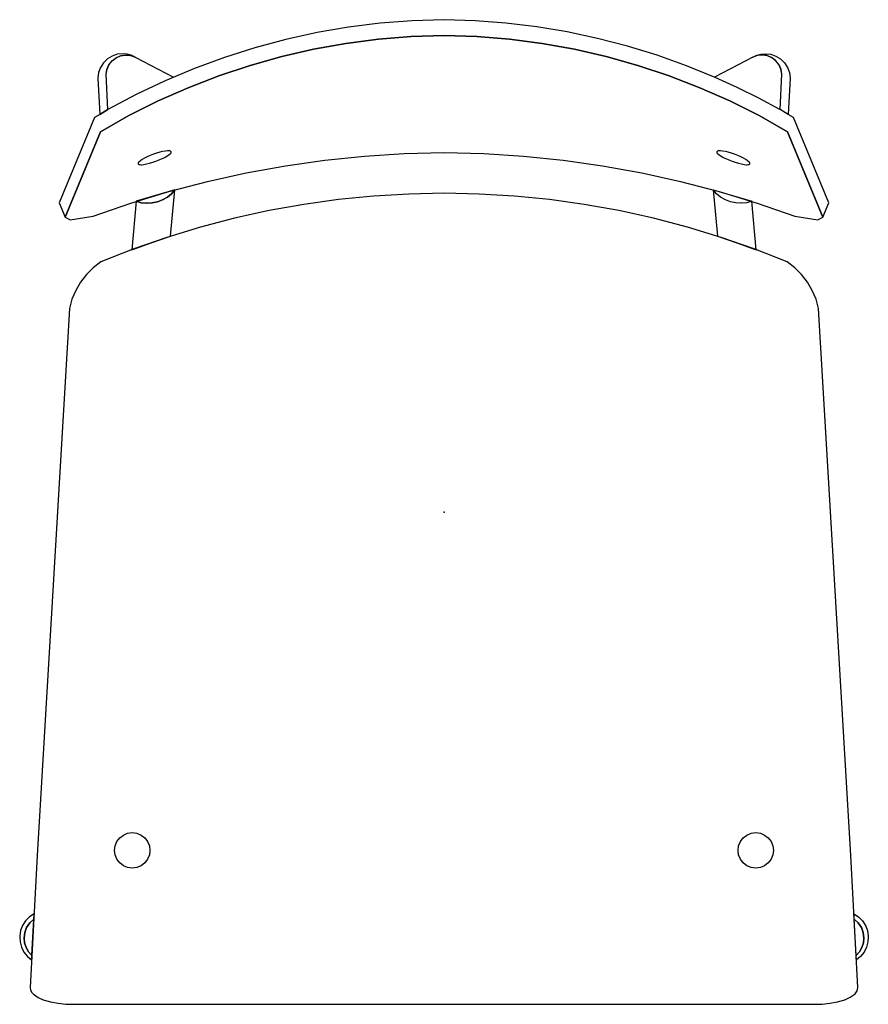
# Model space of a CAD drawing. Header units: metres. Extents: x -0.216 to 0.216, y -0.25 to 0.25.
import ezdxf

# ---------------------------------------------------------------- set-up
doc = ezdxf.new("R2010")
doc.units = ezdxf.units.M
doc.header["$MEASUREMENT"] = 0
doc.layers.get('0').update_dxf_attribs({"true_color": 0x000000})

# ---------------------------------------------------------------- blocks, each defined once
blk = doc.blocks.new('92b1de22-7d94-431c-90eb-00f9e0de3b22')
for points in [[(0.17493, 0.20203, 0), (0.17071, 0.20445, 0), (0.1707, 0.20445, 0), (0.15992, 0.21028, 0), (0.14894, 0.21573, 0), (0.13778, 0.2208, 0), (0.13778, 0.22081, 0), (0.12319, 0.22675, 0), (0.10835, 0.23205, 0), (0.09329, 0.23668, 0), (0.07805, 0.24064, 0), (0.06264, 0.24392, 0), (0.0471, 0.24652, 0), (0.03146, 0.24842, 0), (0.01575, 0.24963, 0), (0, 0.25014, 0), (-0.01623, 0.2496, 0), (-0.03241, 0.24832, 0), (-0.04852, 0.24631, 0), (-0.06452, 0.24356, 0), (-0.08038, 0.24008, 0), (-0.09606, 0.23588, 0), (-0.11154, 0.23097, 0), (-0.12677, 0.22536, 0), (-0.14173, 0.21906, 0), (-0.15639, 0.21208, 0), (-0.17071, 0.20445, 0), (-0.17493, 0.20203, 0), (-0.17759, 0.20047, 0), (-0.19543, 0.15702, 0), (-0.19242, 0.14977, 0), (-0.17458, 0.19322, 0), (-0.16005, 0.20138, 0), (-0.14514, 0.20885, 0), (-0.1299, 0.21559, 0), (-0.11435, 0.2216, 0), (-0.09853, 0.22686, 0), (-0.08247, 0.23136, 0), (-0.06622, 0.23508, 0), (-0.04981, 0.23803, 0), (-0.03328, 0.24019, 0), (-0.01666, 0.24156, 0), (0, 0.24213, 0), (0.01666, 0.24156, 0), (0.03328, 0.24019, 0), (0.04981, 0.23803, 0), (0.06622, 0.23508, 0), (0.08247, 0.23136, 0), (0.09853, 0.22686, 0), (0.11435, 0.2216, 0), (0.1299, 0.21559, 0), (0.14514, 0.20885, 0), (0.16005, 0.20138, 0), (0.17458, 0.19322, 0), (0.19242, 0.14977, 0), (0.19543, 0.15702, 0), (0.17759, 0.20047, 0), (0.17493, 0.20203, 0)], [(0, 0.24213, 0), (-0.01666, 0.24156, 0), (-0.03328, 0.24019, 0), (-0.04981, 0.23803, 0), (-0.06622, 0.23508, 0), (-0.08247, 0.23136, 0), (-0.09853, 0.22686, 0), (-0.11435, 0.2216, 0), (-0.1299, 0.21559, 0), (-0.14514, 0.20885, 0), (-0.16005, 0.20138, 0), (-0.17458, 0.19322, 0), (-0.19242, 0.14977, 0), (-0.18992, 0.14846, 0), (-0.17824, 0.15038, 0), (-0.15912, 0.15697, 0), (-0.13976, 0.16283, 0), (-0.1202, 0.16794, 0), (-0.10045, 0.1723, 0), (-0.08055, 0.17591, 0), (-0.06052, 0.17874, 0), (-0.0404, 0.18081, 0), (-0.02022, 0.18211, 0), (0, 0.18264, 0), (0.02022, 0.18211, 0), (0.0404, 0.18081, 0), (0.06052, 0.17874, 0), (0.08055, 0.17591, 0), (0.10045, 0.1723, 0), (0.1202, 0.16794, 0), (0.13976, 0.16283, 0), (0.15912, 0.15697, 0), (0.17824, 0.15038, 0), (0.18992, 0.14846, 0), (0.19242, 0.14977, 0), (0.17458, 0.19322, 0), (0.16005, 0.20138, 0), (0.14514, 0.20885, 0), (0.1299, 0.21559, 0), (0.11435, 0.2216, 0), (0.09853, 0.22686, 0), (0.08247, 0.23136, 0), (0.06622, 0.23508, 0), (0.04981, 0.23803, 0), (0.03328, 0.24019, 0), (0.01666, 0.24156, 0), (0, 0.24213, 0)], [(-0.15689, 0.23116, 0), (-0.15889, 0.2321, 0), (-0.16102, 0.23267, 0), (-0.16323, 0.23287, 0), (-0.16601, 0.23256, 0), (-0.16865, 0.23164, 0), (-0.17102, 0.23017, 0), (-0.17301, 0.22821, 0), (-0.17452, 0.22586, 0), (-0.17548, 0.22324, 0), (-0.17583, 0.22047, 0), (-0.17493, 0.20203, 0), (-0.17071, 0.20444, 0), (-0.17164, 0.2224, 0), (-0.1712, 0.22496, 0), (-0.17012, 0.22733, 0), (-0.16849, 0.22935, 0), (-0.16639, 0.2309, 0), (-0.16397, 0.23187, 0), (-0.16139, 0.2322, 0), (-0.15908, 0.23193, 0), (-0.15689, 0.23116, 0)], [(-0.17071, 0.20444, 0), (-0.17164, 0.2224, 0), (-0.17122, 0.22489, 0), (-0.1702, 0.22721, 0), (-0.16864, 0.2292, 0), (-0.16663, 0.23076, 0), (-0.16431, 0.23177, 0), (-0.16181, 0.23219, 0), (-0.15928, 0.23198, 0), (-0.15689, 0.23116, 0), (-0.13736, 0.22101, 0)], [(0.17071, 0.20444, 0), (0.17164, 0.2224, 0), (0.17122, 0.22489, 0), (0.1702, 0.22721, 0), (0.16864, 0.2292, 0), (0.16663, 0.23076, 0), (0.16431, 0.23177, 0), (0.16181, 0.23219, 0), (0.15928, 0.23198, 0), (0.15689, 0.23116, 0), (0.13736, 0.22101, 0)], [(0.15689, 0.23116, 0), (0.15889, 0.2321, 0), (0.16102, 0.23267, 0), (0.16323, 0.23287, 0), (0.16601, 0.23256, 0), (0.16865, 0.23164, 0), (0.17102, 0.23017, 0), (0.17301, 0.22821, 0), (0.17452, 0.22586, 0), (0.17548, 0.22324, 0), (0.17583, 0.22047, 0), (0.17493, 0.20203, 0), (0.17071, 0.20444, 0), (0.17164, 0.2224, 0), (0.1712, 0.22496, 0), (0.17012, 0.22733, 0), (0.16849, 0.22935, 0), (0.16639, 0.2309, 0), (0.16397, 0.23187, 0), (0.16139, 0.2322, 0), (0.15908, 0.23193, 0), (0.15689, 0.23116, 0)], [(-0.14059, 0.18091, 0), (-0.13974, 0.18147, 0), (-0.13897, 0.18214, 0), (-0.13864, 0.18254, 0), (-0.13857, 0.18305, 0), (-0.13891, 0.18337, 0), (-0.13937, 0.18349, 0), (-0.13946, 0.18348, 0), (-0.14011, 0.1835, 0), (-0.14011, 0.18351, 0), (-0.14048, 0.1835, 0), (-0.14149, 0.18339, 0), (-0.14293, 0.18312, 0), (-0.14436, 0.18277, 0), (-0.14438, 0.18277, 0), (-0.14599, 0.18229, 0), (-0.14601, 0.18229, 0), (-0.14763, 0.18173, 0), (-0.14923, 0.18112, 0), (-0.15081, 0.18043, 0), (-0.15213, 0.17978, 0), (-0.1534, 0.17906, 0), (-0.15425, 0.17849, 0), (-0.15502, 0.17782, 0), (-0.15535, 0.17743, 0), (-0.15543, 0.17705, 0), (-0.15542, 0.17692, 0), (-0.15504, 0.17658, 0), (-0.15462, 0.17648, 0), (-0.15453, 0.17648, 0), (-0.15388, 0.17646, 0), (-0.15388, 0.17646, 0), (-0.15351, 0.17647, 0), (-0.1525, 0.17658, 0), (-0.15106, 0.17684, 0), (-0.14963, 0.17719, 0), (-0.14961, 0.1772, 0), (-0.148, 0.17767, 0), (-0.14798, 0.17768, 0), (-0.14636, 0.17823, 0), (-0.14635, 0.17824, 0), (-0.14477, 0.17885, 0), (-0.14476, 0.17885, 0), (-0.14318, 0.17954, 0), (-0.14186, 0.18019, 0), (-0.14059, 0.18091, 0)], [(0.13897, 0.18214, 0), (0.13974, 0.18147, 0), (0.14059, 0.18091, 0), (0.14186, 0.18019, 0), (0.14318, 0.17954, 0), (0.14476, 0.17885, 0), (0.14477, 0.17885, 0), (0.14635, 0.17824, 0), (0.14636, 0.17823, 0), (0.14798, 0.17768, 0), (0.148, 0.17767, 0), (0.14961, 0.1772, 0), (0.14963, 0.17719, 0), (0.15106, 0.17684, 0), (0.1525, 0.17658, 0), (0.15351, 0.17647, 0), (0.15388, 0.17646, 0), (0.15388, 0.17646, 0), (0.15453, 0.17648, 0), (0.15462, 0.17648, 0), (0.15504, 0.17658, 0), (0.15542, 0.17692, 0), (0.15535, 0.17743, 0), (0.15502, 0.17782, 0), (0.15425, 0.17849, 0), (0.1534, 0.17906, 0), (0.15213, 0.17978, 0), (0.15081, 0.18043, 0), (0.14923, 0.18112, 0), (0.14763, 0.18173, 0), (0.14601, 0.18229, 0), (0.14599, 0.18229, 0), (0.14438, 0.18277, 0), (0.14436, 0.18277, 0), (0.14293, 0.18312, 0), (0.14149, 0.18339, 0), (0.14048, 0.1835, 0), (0.14011, 0.18351, 0), (0.14011, 0.1835, 0), (0.13946, 0.18348, 0), (0.13937, 0.18349, 0), (0.13891, 0.18337, 0), (0.13857, 0.18305, 0), (0.13856, 0.18292, 0), (0.13864, 0.18254, 0), (0.13897, 0.18214, 0)], [(0.1961, -0.24959, 0), (0.19989, -0.24888, 0), (0.20358, -0.24779, 0), (0.20637, -0.24655, 0), (0.20885, -0.24476, 0), (0.20986, -0.24335, 0), (0.21027, -0.24167, 0), (0.20664, -0.17446, 0), (0.19034, 0.10341, 0), (0.189, 0.1081, 0), (0.18708, 0.11258, 0), (0.1846, 0.11679, 0), (0.18161, 0.12064, 0), (0.17816, 0.12409, 0), (0.1743, 0.12708, 0), (0.15765, 0.13363, 0), (0.14076, 0.13952, 0), (0.12365, 0.14474, 0), (0.10635, 0.14928, 0), (0.08888, 0.15313, 0), (0.07127, 0.15629, 0), (0.05355, 0.15875, 0), (0.03575, 0.16052, 0), (0.01789, 0.16157, 0), (0, 0.16193, 0), (-0.01789, 0.16157, 0), (-0.03575, 0.16052, 0), (-0.05355, 0.15875, 0), (-0.07127, 0.15629, 0), (-0.08888, 0.15313, 0), (-0.10635, 0.14928, 0), (-0.12365, 0.14474, 0), (-0.14076, 0.13952, 0), (-0.15765, 0.13363, 0), (-0.1743, 0.12708, 0), (-0.17816, 0.12409, 0), (-0.18161, 0.12064, 0), (-0.1846, 0.11679, 0), (-0.18708, 0.11258, 0), (-0.189, 0.1081, 0), (-0.19034, 0.10341, 0), (-0.20664, -0.17446, 0), (-0.21027, -0.24167, 0), (-0.21002, -0.24293, 0), (-0.20944, -0.24408, 0), (-0.20856, -0.24501, 0), (-0.2062, -0.24664, 0), (-0.20358, -0.24779, 0), (-0.19989, -0.24888, 0), (-0.1961, -0.24959, 0), (-0.19217, -0.25, 0), (-0.18822, -0.25014, 0), (-0.18726, -0.25013, 0), (0.18726, -0.25013, 0), (0.18822, -0.25014, 0), (0.19217, -0.25, 0), (0.1961, -0.24959, 0)], [(-0.15866, 0.13326, 0), (-0.14884, 0.1368, 0), (-0.13895, 0.14011, 0), (-0.13671, 0.16368, 0), (-0.13846, 0.16169, 0), (-0.14053, 0.16003, 0), (-0.14053, 0.16002, 0), (-0.14296, 0.15864, 0), (-0.14297, 0.15864, 0), (-0.14559, 0.15765, 0), (-0.14559, 0.15764, 0), (-0.14832, 0.15705, 0), (-0.14833, 0.15705, 0), (-0.15079, 0.15689, 0), (-0.15113, 0.15689, 0), (-0.15377, 0.15715, 0), (-0.15632, 0.15787, 0), (-0.15866, 0.13326, 0)], [(-0.15632, 0.15787, 0), (-0.15377, 0.15715, 0), (-0.15113, 0.15689, 0), (-0.15079, 0.15689, 0), (-0.14833, 0.15705, 0), (-0.14832, 0.15705, 0), (-0.14559, 0.15764, 0), (-0.14559, 0.15765, 0), (-0.14297, 0.15864, 0), (-0.14296, 0.15864, 0), (-0.14053, 0.16002, 0), (-0.14053, 0.16003, 0), (-0.13846, 0.16169, 0), (-0.13671, 0.16368, 0), (-0.15632, 0.15787, 0)], [(0.13895, 0.14011, 0), (0.14884, 0.1368, 0), (0.15866, 0.13326, 0), (0.15632, 0.15787, 0), (0.15377, 0.15715, 0), (0.15113, 0.15689, 0), (0.15079, 0.15689, 0), (0.14833, 0.15705, 0), (0.14832, 0.15705, 0), (0.14559, 0.15764, 0), (0.14559, 0.15765, 0), (0.14297, 0.15864, 0), (0.14296, 0.15864, 0), (0.14053, 0.16002, 0), (0.14053, 0.16003, 0), (0.13846, 0.16169, 0), (0.13671, 0.16368, 0), (0.13895, 0.14011, 0)], [(0.15632, 0.15787, 0), (0.15377, 0.15715, 0), (0.15113, 0.15689, 0), (0.15079, 0.15689, 0), (0.14833, 0.15705, 0), (0.14832, 0.15705, 0), (0.14559, 0.15764, 0), (0.14559, 0.15765, 0), (0.14297, 0.15864, 0), (0.14296, 0.15864, 0), (0.14053, 0.16002, 0), (0.14053, 0.16003, 0), (0.13846, 0.16169, 0), (0.13671, 0.16368, 0), (0.15632, 0.15787, 0)], [(-0.1674, -0.17192, 0), (-0.16709, -0.16959, 0), (-0.16619, -0.16742, 0), (-0.16476, -0.16556, 0), (-0.16289, -0.16413, 0), (-0.16072, -0.16323, 0), (-0.15839, -0.16292, 0), (-0.15606, -0.16323, 0), (-0.15388, -0.16413, 0), (-0.15202, -0.16556, 0), (-0.15058, -0.16742, 0), (-0.14968, -0.16959, 0), (-0.14938, -0.17192, 0), (-0.14968, -0.17425, 0), (-0.15058, -0.17642, 0), (-0.15202, -0.17829, 0), (-0.15388, -0.17972, 0), (-0.15606, -0.18062, 0), (-0.15839, -0.18092, 0), (-0.16072, -0.18062, 0), (-0.16289, -0.17972, 0), (-0.16476, -0.17829, 0), (-0.16619, -0.17642, 0), (-0.16709, -0.17425, 0), (-0.1674, -0.17192, 0)], [(0.14938, -0.17192, 0), (0.14968, -0.16959, 0), (0.15058, -0.16742, 0), (0.15202, -0.16556, 0), (0.15388, -0.16413, 0), (0.15606, -0.16323, 0), (0.15839, -0.16292, 0), (0.16072, -0.16323, 0), (0.16289, -0.16413, 0), (0.16476, -0.16556, 0), (0.16619, -0.16742, 0), (0.16709, -0.16959, 0), (0.1674, -0.17192, 0), (0.16709, -0.17425, 0), (0.16619, -0.17642, 0), (0.16476, -0.17829, 0), (0.16289, -0.17972, 0), (0.16072, -0.18062, 0), (0.15839, -0.18092, 0), (0.15606, -0.18062, 0), (0.15388, -0.17972, 0), (0.15202, -0.17829, 0), (0.15058, -0.17642, 0), (0.14968, -0.17425, 0), (0.14938, -0.17192, 0)], [(-0.20839, -0.20688, 0), (-0.20825, -0.20419, 0), (-0.21059, -0.20573, 0), (-0.21257, -0.20772, 0), (-0.2141, -0.21009, 0), (-0.2151, -0.21272, 0), (-0.21554, -0.21551, 0), (-0.21556, -0.21625, 0), (-0.2154, -0.21834, 0), (-0.2154, -0.21834, 0), (-0.21469, -0.22106, 0), (-0.21469, -0.22106, 0), (-0.21342, -0.22358, 0), (-0.21168, -0.22578, 0), (-0.20951, -0.22756, 0), (-0.20939, -0.22527, 0), (-0.21107, -0.22344, 0), (-0.21233, -0.2213, 0), (-0.21311, -0.21894, 0), (-0.21337, -0.21647, 0), (-0.21303, -0.21369, 0), (-0.21205, -0.21107, 0), (-0.21047, -0.20876, 0), (-0.20839, -0.20688, 0)], [(0.20839, -0.20688, 0), (0.20825, -0.20419, 0), (0.21059, -0.20573, 0), (0.21257, -0.20772, 0), (0.2141, -0.21009, 0), (0.2151, -0.21272, 0), (0.21554, -0.21551, 0), (0.21556, -0.21625, 0), (0.2154, -0.21834, 0), (0.2154, -0.21834, 0), (0.21469, -0.22106, 0), (0.21469, -0.22106, 0), (0.21342, -0.22358, 0), (0.21168, -0.22578, 0), (0.20951, -0.22756, 0), (0.20939, -0.22527, 0), (0.21107, -0.22344, 0), (0.21233, -0.2213, 0), (0.21311, -0.21894, 0), (0.21337, -0.21647, 0), (0.21303, -0.21369, 0), (0.21205, -0.21107, 0), (0.21047, -0.20876, 0), (0.20839, -0.20688, 0)], [(-0.20939, -0.22527, 0), (-0.20839, -0.20688, 0), (-0.21047, -0.20876, 0), (-0.21205, -0.21107, 0), (-0.21303, -0.21369, 0), (-0.21337, -0.21647, 0), (-0.21311, -0.21894, 0), (-0.21233, -0.2213, 0), (-0.21107, -0.22344, 0), (-0.20939, -0.22527, 0)], [(0.20939, -0.22527, 0), (0.20839, -0.20688, 0), (0.21047, -0.20876, 0), (0.21205, -0.21107, 0), (0.21303, -0.21369, 0), (0.21337, -0.21647, 0), (0.21311, -0.21894, 0), (0.21233, -0.2213, 0), (0.21107, -0.22344, 0), (0.20939, -0.22527, 0)]]:
    blk.add_polyline3d(points)
blk.add_point((0, -0.00001))
blk.add_point((0, -0.00001))
blk.add_point((0, -0.00001))
blk.add_point((0, -0.00001))
blk.add_point((0, -0.00001))

msp = doc.modelspace()

# ---------------------------------------------------------------- block references
msp.add_blockref('92b1de22-7d94-431c-90eb-00f9e0de3b22', (0, 0))

doc.saveas('drawing.dxf')
